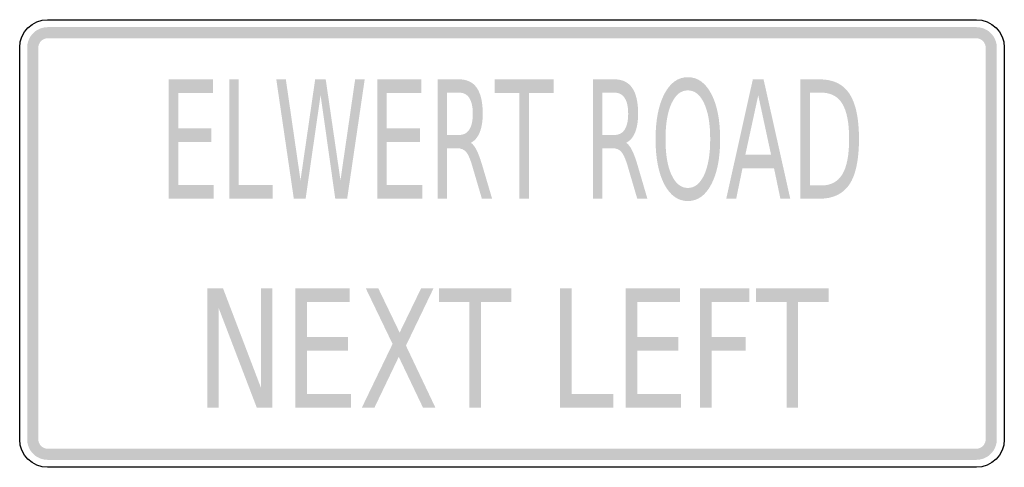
# Model space of a CAD drawing. Header units: inches. Extents: x -0.5 to 0.5, y -0.23 to 0.23.
import ezdxf

# ---------------------------------------------------------------- set-up
doc = ezdxf.new("R2010")
doc.units = ezdxf.units.IN
doc.header["$MEASUREMENT"] = 0

msp = doc.modelspace()

# ---------------------------------------------------------------- hatches: boundary and pattern name
for points in [[(-0.4716, 0.2197), (-0.4736, 0.2196), (-0.4757, 0.2193), (-0.4776, 0.2188), (-0.4796, 0.2181), (-0.4814, 0.2172), (-0.4832, 0.2162), (-0.4848, 0.215), (-0.4863, 0.2136), (-0.4877, 0.2121), (-0.4889, 0.2104), (-0.49, 0.2087), (-0.4908, 0.2068), (-0.4915, 0.2049), (-0.492, 0.2029), (-0.4923, 0.2009), (-0.4924, 0.1989), (-0.4811, 0.1989), (-0.481, 0.1998), (-0.4809, 0.2007), (-0.4807, 0.2016), (-0.4803, 0.2025), (-0.4799, 0.2033), (-0.4795, 0.2041), (-0.4789, 0.2049), (-0.4783, 0.2056), (-0.4776, 0.2062), (-0.4769, 0.2067), (-0.4761, 0.2072), (-0.4752, 0.2076), (-0.4743, 0.2079), (-0.4734, 0.2082), (-0.4725, 0.2083), (-0.4716, 0.2083), (-0.4716, 0.2197)], [(-0.4716, 0.2083), (0.4716, 0.2083), (0.4716, 0.2197), (-0.4716, 0.2197), (-0.4716, 0.2083)], [(0.4924, 0.1989), (0.4923, 0.2009), (0.492, 0.2029), (0.4915, 0.2049), (0.4908, 0.2068), (0.49, 0.2087), (0.4889, 0.2104), (0.4877, 0.2121), (0.4863, 0.2136), (0.4848, 0.215), (0.4832, 0.2162), (0.4814, 0.2172), (0.4796, 0.2181), (0.4776, 0.2188), (0.4757, 0.2193), (0.4736, 0.2196), (0.4716, 0.2197), (0.4716, 0.2083), (0.4725, 0.2083), (0.4734, 0.2082), (0.4743, 0.2079), (0.4752, 0.2076), (0.4761, 0.2072), (0.4769, 0.2067), (0.4776, 0.2062), (0.4783, 0.2056), (0.4789, 0.2049), (0.4795, 0.2041), (0.4799, 0.2033), (0.4803, 0.2025), (0.4807, 0.2016), (0.4809, 0.2007), (0.481, 0.1998), (0.4811, 0.1989), (0.4924, 0.1989)], [(-0.4811, -0.1989), (-0.4811, 0.1989), (-0.4924, 0.1989), (-0.4924, -0.1989), (-0.4811, -0.1989)], [(0.4811, 0.1989), (0.4811, -0.1989), (0.4924, -0.1989), (0.4924, 0.1989), (0.4811, 0.1989)], [(-0.3486, 0.1667), (-0.3038, 0.1667), (-0.3038, 0.1529), (-0.339, 0.1529), (-0.339, 0.117), (-0.3053, 0.117), (-0.3053, 0.1032), (-0.339, 0.1032), (-0.339, 0.0593), (-0.3029, 0.0593), (-0.3029, 0.0455), (-0.3486, 0.0455), (-0.3486, 0.1667)], [(-0.2872, 0.1667), (-0.2776, 0.1667), (-0.2776, 0.0593), (-0.2431, 0.0593), (-0.2431, 0.0455), (-0.2872, 0.0455), (-0.2872, 0.1667)], [(-0.2394, 0.1667), (-0.2297, 0.1667), (-0.2148, 0.0642), (-0.1999, 0.1667), (-0.1892, 0.1667), (-0.1742, 0.0642), (-0.1593, 0.1667), (-0.1496, 0.1667), (-0.1674, 0.0455), (-0.1795, 0.0455), (-0.1944, 0.1507), (-0.2096, 0.0455), (-0.2216, 0.0455), (-0.2394, 0.1667)], [(-0.1369, 0.1667), (-0.0921, 0.1667), (-0.0921, 0.1529), (-0.1273, 0.1529), (-0.1273, 0.117), (-0.0935, 0.117), (-0.0935, 0.1032), (-0.1273, 0.1032), (-0.1273, 0.0593), (-0.0912, 0.0593), (-0.0912, 0.0455), (-0.1369, 0.0455), (-0.1369, 0.1667)], [(-0.0177, 0.1667), (0.0422, 0.1667), (0.0422, 0.1529), (0.0171, 0.1529), (0.0171, 0.0455), (0.0075, 0.0455), (0.0075, 0.1529), (-0.0177, 0.1529), (-0.0177, 0.1667)], [(-0.3094, -0.0455), (-0.2935, -0.0455), (-0.2548, -0.1469), (-0.2548, -0.0455), (-0.2433, -0.0455), (-0.2433, -0.1667), (-0.2592, -0.1667), (-0.298, -0.0653), (-0.298, -0.1667), (-0.3094, -0.1667), (-0.3094, -0.0455)], [(-0.2199, -0.0455), (-0.1647, -0.0455), (-0.1647, -0.0593), (-0.2081, -0.0593), (-0.2081, -0.0951), (-0.1665, -0.0951), (-0.1665, -0.1089), (-0.2081, -0.1089), (-0.2081, -0.1529), (-0.1636, -0.1529), (-0.1636, -0.1667), (-0.2199, -0.1667), (-0.2199, -0.0455)], [(-0.1485, -0.0455), (-0.1358, -0.0455), (-0.1141, -0.0905), (-0.0923, -0.0455), (-0.0797, -0.0455), (-0.1077, -0.1037), (-0.0778, -0.1667), (-0.0904, -0.1667), (-0.115, -0.1151), (-0.1397, -0.1667), (-0.1525, -0.1667), (-0.1213, -0.102), (-0.1485, -0.0455)], [(-0.0743, -0.0455), (-0.0006, -0.0455), (-0.0006, -0.0593), (-0.0315, -0.0593), (-0.0315, -0.1667), (-0.0434, -0.1667), (-0.0434, -0.0593), (-0.0743, -0.0593), (-0.0743, -0.0455)], [(0.0487, -0.0455), (0.0606, -0.0455), (0.0606, -0.1529), (0.103, -0.1529), (0.103, -0.1667), (0.0487, -0.1667), (0.0487, -0.0455)], [(0.1154, -0.0455), (0.1705, -0.0455), (0.1705, -0.0593), (0.1272, -0.0593), (0.1272, -0.0951), (0.1688, -0.0951), (0.1688, -0.1089), (0.1272, -0.1089), (0.1272, -0.1529), (0.1716, -0.1529), (0.1716, -0.1667), (0.1154, -0.1667), (0.1154, -0.0455)], [(0.191, -0.0455), (0.2411, -0.0455), (0.2411, -0.0593), (0.2028, -0.0593), (0.2028, -0.095), (0.2374, -0.095), (0.2374, -0.1088), (0.2028, -0.1088), (0.2028, -0.1667), (0.191, -0.1667), (0.191, -0.0455)], [(0.2478, -0.0455), (0.3216, -0.0455), (0.3216, -0.0593), (0.2906, -0.0593), (0.2906, -0.1667), (0.2788, -0.1667), (0.2788, -0.0593), (0.2478, -0.0593), (0.2478, -0.0455)], [(-0.4924, -0.1989), (-0.4923, -0.2009), (-0.492, -0.2029), (-0.4915, -0.2049), (-0.4908, -0.2068), (-0.49, -0.2087), (-0.4889, -0.2104), (-0.4877, -0.2121), (-0.4863, -0.2136), (-0.4848, -0.215), (-0.4832, -0.2162), (-0.4814, -0.2172), (-0.4796, -0.2181), (-0.4776, -0.2188), (-0.4757, -0.2193), (-0.4736, -0.2196), (-0.4716, -0.2197), (-0.4716, -0.2083), (-0.4725, -0.2083), (-0.4734, -0.2082), (-0.4743, -0.2079), (-0.4752, -0.2076), (-0.4761, -0.2072), (-0.4769, -0.2067), (-0.4776, -0.2062), (-0.4783, -0.2056), (-0.4789, -0.2049), (-0.4795, -0.2041), (-0.4799, -0.2033), (-0.4803, -0.2025), (-0.4807, -0.2016), (-0.4809, -0.2007), (-0.481, -0.1998), (-0.4811, -0.1989), (-0.4924, -0.1989)], [(0.4716, -0.2197), (0.4736, -0.2196), (0.4757, -0.2193), (0.4776, -0.2188), (0.4796, -0.2181), (0.4814, -0.2172), (0.4832, -0.2162), (0.4848, -0.215), (0.4863, -0.2136), (0.4877, -0.2121), (0.4889, -0.2104), (0.49, -0.2087), (0.4908, -0.2068), (0.4915, -0.2049), (0.492, -0.2029), (0.4923, -0.2009), (0.4924, -0.1989), (0.4811, -0.1989), (0.481, -0.1998), (0.4809, -0.2007), (0.4807, -0.2016), (0.4803, -0.2025), (0.4799, -0.2033), (0.4795, -0.2041), (0.4789, -0.2049), (0.4783, -0.2056), (0.4776, -0.2062), (0.4769, -0.2067), (0.4761, -0.2072), (0.4752, -0.2076), (0.4743, -0.2079), (0.4734, -0.2082), (0.4725, -0.2083), (0.4716, -0.2083), (0.4716, -0.2197)], [(0.4716, -0.2083), (-0.4716, -0.2083), (-0.4716, -0.2197), (0.4716, -0.2197), (0.4716, -0.2083)]]:
    msp.add_hatch(color=7).paths.add_polyline_path(points)
h = msp.add_hatch(color=7)
edge = h.paths.add_edge_path()
edge.add_spline(control_points=[(-0.0419, 0.1023), (-0.0398, 0.1011), (-0.0378, 0.0986), (-0.0359, 0.0947), (-0.0339, 0.0908), (-0.032, 0.0854), (-0.03, 0.0786)], knot_values=[0, 0, 0, 0, 1, 1, 1, 2, 2, 2, 2], degree=3, periodic=0)
edge.add_line((-0.03, 0.0786), (-0.0202, 0.0455))
edge.add_line((-0.0202, 0.0455), (-0.0306, 0.0455))
edge.add_line((-0.0306, 0.0455), (-0.0397, 0.0765))
edge.add_spline(control_points=[(-0.0397, 0.0765), (-0.042, 0.0847), (-0.0442, 0.0901), (-0.0464, 0.0927), (-0.0486, 0.0954), (-0.0516, 0.0967), (-0.0554, 0.0967)], knot_values=[0, 0, 0, 0, 1, 1, 1, 2, 2, 2, 2], degree=3, periodic=0)
edge.add_line((-0.0554, 0.0967), (-0.0659, 0.0967))
edge.add_line((-0.0659, 0.0967), (-0.0659, 0.0455))
edge.add_line((-0.0659, 0.0455), (-0.0755, 0.0455))
edge.add_line((-0.0755, 0.0455), (-0.0755, 0.1667))
edge.add_line((-0.0755, 0.1667), (-0.0539, 0.1667))
edge.add_spline(control_points=[(-0.0539, 0.1667), (-0.0457, 0.1667), (-0.0397, 0.1638), (-0.0357, 0.158), (-0.0317, 0.1522), (-0.0297, 0.1434), (-0.0297, 0.1318), (-0.0297, 0.1241), (-0.0308, 0.1178), (-0.0328, 0.1128), (-0.0349, 0.1077), (-0.0379, 0.1042), (-0.0419, 0.1023)], knot_values=[0, 0, 0, 0, 1, 1, 1, 2, 2, 2, 3, 3, 3, 4, 4, 4, 4], degree=3, periodic=0)
edge = h.paths.add_edge_path(flags=0)
edge.add_line((-0.0659, 0.1532), (-0.0659, 0.1102))
edge.add_line((-0.0659, 0.1102), (-0.0539, 0.1102))
edge.add_spline(control_points=[(-0.0539, 0.1102), (-0.0492, 0.1102), (-0.0457, 0.112), (-0.0434, 0.1156), (-0.041, 0.1193), (-0.0398, 0.1247), (-0.0398, 0.1318), (-0.0398, 0.1388), (-0.041, 0.1442), (-0.0434, 0.1478), (-0.0457, 0.1514), (-0.0492, 0.1532), (-0.0539, 0.1532)], knot_values=[0, 0, 0, 0, 1, 1, 1, 2, 2, 2, 3, 3, 3, 4, 4, 4, 4], degree=3, periodic=0)
edge.add_line((-0.0539, 0.1532), (-0.0659, 0.1532))
h = msp.add_hatch(color=7)
edge = h.paths.add_edge_path()
edge.add_spline(control_points=[(0.1159, 0.1023), (0.118, 0.1011), (0.12, 0.0986), (0.1219, 0.0947), (0.1239, 0.0908), (0.1258, 0.0854), (0.1278, 0.0786)], knot_values=[0, 0, 0, 0, 1, 1, 1, 2, 2, 2, 2], degree=3, periodic=0)
edge.add_line((0.1278, 0.0786), (0.1375, 0.0455))
edge.add_line((0.1375, 0.0455), (0.1272, 0.0455))
edge.add_line((0.1272, 0.0455), (0.1181, 0.0765))
edge.add_spline(control_points=[(0.1181, 0.0765), (0.1158, 0.0847), (0.1135, 0.0901), (0.1113, 0.0927), (0.1091, 0.0954), (0.1062, 0.0967), (0.1024, 0.0967)], knot_values=[0, 0, 0, 0, 1, 1, 1, 2, 2, 2, 2], degree=3, periodic=0)
edge.add_line((0.1024, 0.0967), (0.0919, 0.0967))
edge.add_line((0.0919, 0.0967), (0.0919, 0.0455))
edge.add_line((0.0919, 0.0455), (0.0823, 0.0455))
edge.add_line((0.0823, 0.0455), (0.0823, 0.1667))
edge.add_line((0.0823, 0.1667), (0.1039, 0.1667))
edge.add_spline(control_points=[(0.1039, 0.1667), (0.1121, 0.1667), (0.1181, 0.1638), (0.1221, 0.158), (0.1261, 0.1522), (0.1281, 0.1434), (0.1281, 0.1318), (0.1281, 0.1241), (0.127, 0.1178), (0.125, 0.1128), (0.1229, 0.1077), (0.1199, 0.1042), (0.1159, 0.1023)], knot_values=[0, 0, 0, 0, 1, 1, 1, 2, 2, 2, 3, 3, 3, 4, 4, 4, 4], degree=3, periodic=0)
edge = h.paths.add_edge_path(flags=0)
edge.add_line((0.0919, 0.1532), (0.0919, 0.1102))
edge.add_line((0.0919, 0.1102), (0.1039, 0.1102))
edge.add_spline(control_points=[(0.1039, 0.1102), (0.1086, 0.1102), (0.1121, 0.112), (0.1144, 0.1156), (0.1168, 0.1193), (0.118, 0.1247), (0.118, 0.1318), (0.118, 0.1388), (0.1168, 0.1442), (0.1144, 0.1478), (0.1121, 0.1514), (0.1086, 0.1532), (0.1039, 0.1532)], knot_values=[0, 0, 0, 0, 1, 1, 1, 2, 2, 2, 3, 3, 3, 4, 4, 4, 4], degree=3, periodic=0)
edge.add_line((0.1039, 0.1532), (0.0919, 0.1532))
h = msp.add_hatch(color=7)
edge = h.paths.add_edge_path()
edge.add_spline(control_points=[(0.1786, 0.1689), (0.1886, 0.1689), (0.1965, 0.1632), (0.2025, 0.1518), (0.2084, 0.1404), (0.2114, 0.1251), (0.2114, 0.1059), (0.2114, 0.0868), (0.2084, 0.0716), (0.2025, 0.0602), (0.1965, 0.0488), (0.1886, 0.0431), (0.1786, 0.0431), (0.1686, 0.0431), (0.1607, 0.0488), (0.1547, 0.0601), (0.1488, 0.0715), (0.1458, 0.0868), (0.1458, 0.1059), (0.1458, 0.1251), (0.1488, 0.1404), (0.1547, 0.1518), (0.1607, 0.1632), (0.1686, 0.1689), (0.1786, 0.1689)], knot_values=[0, 0, 0, 0, 1, 1, 1, 2, 2, 2, 3, 3, 3, 4, 4, 4, 5, 5, 5, 6, 6, 6, 7, 7, 7, 8, 8, 8, 8], degree=3, periodic=0)
edge = h.paths.add_edge_path(flags=0)
edge.add_spline(control_points=[(0.1786, 0.1555), (0.1716, 0.1555), (0.1661, 0.1511), (0.162, 0.1422), (0.1579, 0.1334), (0.1559, 0.1213), (0.1559, 0.1059), (0.1559, 0.0907), (0.1579, 0.0786), (0.162, 0.0697), (0.1661, 0.0609), (0.1716, 0.0564), (0.1786, 0.0564), (0.1856, 0.0564), (0.1911, 0.0609), (0.1952, 0.0697), (0.1993, 0.0786), (0.2013, 0.0907), (0.2013, 0.1059), (0.2013, 0.1213), (0.1993, 0.1334), (0.1952, 0.1422), (0.1911, 0.1511), (0.1856, 0.1555), (0.1786, 0.1555)], knot_values=[0, 0, 0, 0, 1, 1, 1, 2, 2, 2, 3, 3, 3, 4, 4, 4, 5, 5, 5, 6, 6, 6, 7, 7, 7, 8, 8, 8, 8], degree=3, periodic=0)
h = msp.add_hatch(color=7)
h.paths.add_polyline_path([(0.2446, 0.1667), (0.2555, 0.1667), (0.2826, 0.0455), (0.2726, 0.0455), (0.2661, 0.0765), (0.2341, 0.0765), (0.2277, 0.0455), (0.2176, 0.0455), (0.2446, 0.1667)])
h.paths.add_polyline_path([(0.2501, 0.1505), (0.237, 0.0902), (0.2631, 0.0902), (0.2501, 0.1505)], flags=0)
h = msp.add_hatch(color=7)
edge = h.paths.add_edge_path()
edge.add_line((0.2929, 0.1667), (0.3125, 0.1667))
edge.add_spline(control_points=[(0.3125, 0.1667), (0.3263, 0.1667), (0.3364, 0.1618), (0.3428, 0.152), (0.3492, 0.1422), (0.3524, 0.127), (0.3524, 0.1062), (0.3524, 0.0853), (0.3492, 0.0699), (0.3428, 0.0601), (0.3363, 0.0504), (0.3262, 0.0455), (0.3125, 0.0455)], knot_values=[0, 0, 0, 0, 1, 1, 1, 2, 2, 2, 3, 3, 3, 4, 4, 4, 4], degree=3, periodic=0)
edge.add_line((0.3125, 0.0455), (0.2929, 0.0455))
edge.add_line((0.2929, 0.0455), (0.2929, 0.1667))
edge = h.paths.add_edge_path(flags=0)
edge.add_line((0.3025, 0.1532), (0.3025, 0.0589))
edge.add_line((0.3025, 0.0589), (0.314, 0.0589))
edge.add_spline(control_points=[(0.314, 0.0589), (0.3238, 0.0589), (0.331, 0.0627), (0.3355, 0.0703), (0.3401, 0.0779), (0.3424, 0.0898), (0.3424, 0.1062), (0.3424, 0.1224), (0.3401, 0.1343), (0.3355, 0.1419), (0.331, 0.1494), (0.3238, 0.1532), (0.314, 0.1532)], knot_values=[0, 0, 0, 0, 1, 1, 1, 2, 2, 2, 3, 3, 3, 4, 4, 4, 4], degree=3, periodic=0)
edge.add_line((0.314, 0.1532), (0.3025, 0.1532))

# ---------------------------------------------------------------- linework, layer by layer
at = {"color": 7}
for points in [[(-0.4716, 0.2273), (0.4716, 0.2273)], [(-0.5, -0.1989), (-0.5, 0.1989)], [(0.5, 0.1989), (0.5, -0.1989)], [(0.4716, -0.2273), (-0.4716, -0.2273)]]:
    msp.add_lwpolyline(points, dxfattribs=at)
for points in [[(-0.5, 0.1989), (-0.5, 0.2146), (-0.4873, 0.2273), (-0.4716, 0.2273)], [(0.4716, 0.2273), (0.4873, 0.2273), (0.5, 0.2146), (0.5, 0.1989)], [(-0.4716, -0.2273), (-0.4873, -0.2273), (-0.5, -0.2146), (-0.5, -0.1989)], [(0.5, -0.1989), (0.5, -0.2146), (0.4873, -0.2273), (0.4716, -0.2273)]]:
    msp.add_open_spline(points, degree=3, dxfattribs=at)

doc.saveas('drawing.dxf')
